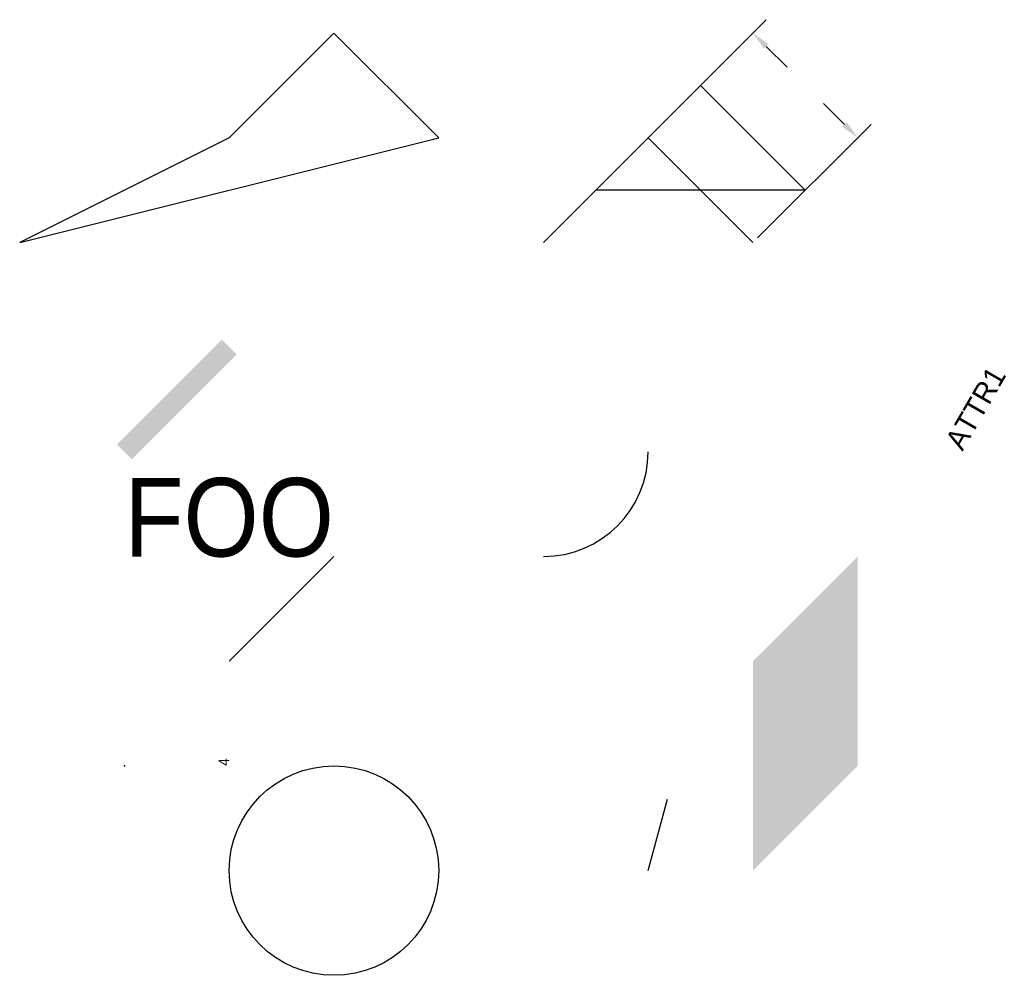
# Model space of a CAD drawing. Extents: x 0 to 9.4, y 0 to 9.13.
import ezdxf
from ezdxf.enums import TextEntityAlignment as Align

# ---------------------------------------------------------------- set-up
doc = ezdxf.new("R2010")
doc.units = 0
doc.layers.get('0').update_dxf_attribs({"linetype": 'CONTINUOUS'})
doc.dimstyles.get("Standard").update_dxf_attribs({"dimtxt": 2.5, "dimasz": 2.5, "dimexe": 1.25, "dimexo": 0.625, "dimtad": 1, "dimcen": 2.5, "dimazin": 3, "dimtfac": 1, "dimtmove": 0, "dimatfit": 3})

# ---------------------------------------------------------------- blocks, each defined once
blk = doc.blocks.new('BLOCK1')
blk.add_line((0, 0), (1, 1))
blk = doc.blocks.new('BLOCK2')
blk.add_attdef('ATTR2', (0, 0), '', height=0.2, rotation=60)
blk = doc.blocks.new('*D2')
at = {"color": 0, "linetype": 'BYBLOCK'}
for p, q in [((6.044194, 8.044194), (7.127279, 9.127279)), ((7.127279, 8.872721), (7.327721, 8.672279)), ((7.872721, 8.127279), (7.672279, 8.327721)), ((7.044194, 7.044194), (8.127279, 8.127279))]:
    blk.add_line(p, q, dxfattribs=at)
for points in [[(7.106066, 8.851508), (7.148492, 8.893934), (7, 9)], [(7.851508, 8.106066), (7.893934, 8.148492), (8, 8)]]:
    blk.add_solid(points, dxfattribs=at)

msp = doc.modelspace()

# ---------------------------------------------------------------- linework, layer by layer
msp.add_line((2, 3), (3, 4))
msp.add_lwpolyline([(5.5, 7.5), (6.5, 8.5), (7.5, 7.5)], close=True)
msp.add_lwpolyline([(5, 7), (6, 8), (7, 7)])
msp.add_circle((3, 1), 1)
msp.add_arc((5, 5), 1, 270, 0)
msp.add_point((1, 2))
msp.add_solid([(7, 1), (8, 2), (7, 3), (8, 4)])
msp.add_trace([(0.929289, 5.070711), (1.070711, 4.929289), (1.929289, 6.070711), (2.070711, 5.929289)])
msp.add_3dface([(0, 7), (4, 8), (3, 9), (2, 8)])

# ---------------------------------------------------------------- block references
at = {"xscale": 0.5, "yscale": 0.5, "zscale": 0.5, "rotation": 30}
msp.add_blockref('BLOCK2', (2, 2), dxfattribs=at).add_auto_attribs({'ATTR2': '4'})
msp.add_blockref('BLOCK1', (6, 1), dxfattribs=at)

# ---------------------------------------------------------------- texts
msp.add_text('FOO', height=0.75).set_placement((1, 4), (3, 4), align=Align.ALIGNED)
msp.add_attdef('ATTR1', (9, 5), '3', height=0.2, rotation=60)

# ---------------------------------------------------------------- dimensions: what is measured, and where the dimension line sits
dim = msp.add_aligned_dim(p1=(6, 8), p2=(7, 7), distance=1.414214, dimstyle='Standard')
dim.commit()
dim.dimension.update_dxf_attribs({"geometry": '*D2', "text_midpoint": (7.5, 8.5)})

doc.saveas('drawing.dxf')
